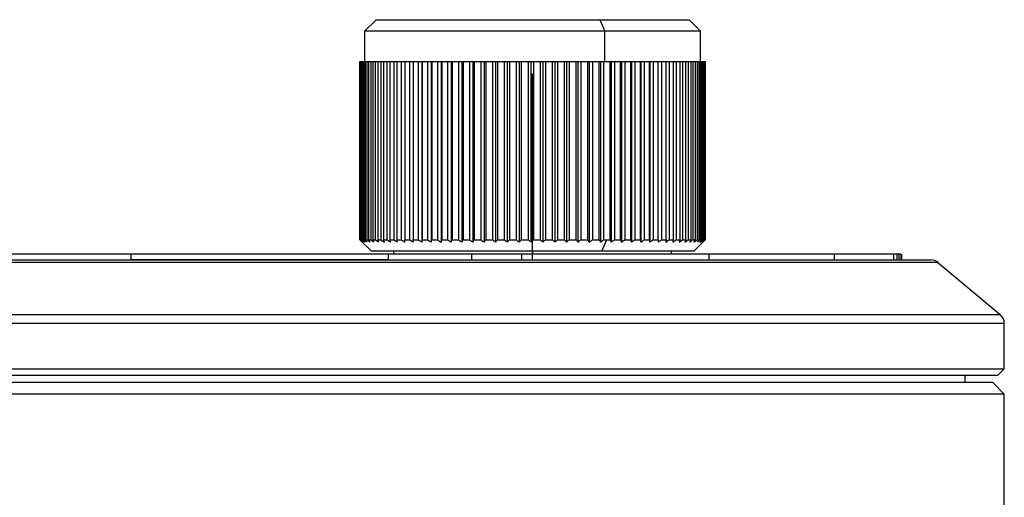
# Model space of a CAD drawing. Header units: millimetres. Extents: x 0 to 273, y -37 to 185.
# Tile 5 of 7: x 94 to 136, y 46 to 67. Entities that reach past the tile are written whole.
import ezdxf

# ---------------------------------------------------------------- set-up
doc = ezdxf.new("R2010")
doc.units = ezdxf.units.MM
doc.header["$PDSIZE"] = -1

msp = doc.modelspace()

# ---------------------------------------------------------------- linework, layer by layer
at = {"color": 7, "linetype": 'Continuous', "lineweight": 25}
for p, q in [((108.942, 66.793), (108.442, 66.293)), ((108.942, 66.793), (122.442, 66.793)), ((118.593, 66.793), (118.808, 66.293)), ((122.942, 66.293), (122.442, 66.793)), ((108.442, 66.293), (108.442, 64.993)), ((122.942, 66.293), (108.442, 66.293)), ((118.808, 64.993), (118.808, 66.293)), ((122.942, 64.993), (122.942, 66.293)), ((108.242, 64.993), (108.242, 57.293)), ((108.243, 64.993), (123.142, 64.993)), ((108.243, 57.293), (108.243, 64.993)), ((108.248, 64.993), (108.248, 57.293)), ((108.267, 57.293), (108.267, 64.993)), ((108.287, 64.993), (108.287, 57.293)), ((108.327, 57.293), (108.327, 64.993)), ((108.361, 64.993), (108.361, 57.293)), ((108.423, 57.293), (108.423, 64.993)), ((108.472, 64.993), (108.472, 57.293)), ((108.555, 57.293), (108.555, 64.993)), ((108.617, 64.993), (108.617, 57.293)), ((108.721, 57.293), (108.721, 64.993)), ((108.797, 64.993), (108.797, 57.293)), ((108.921, 57.293), (108.921, 64.993)), ((109.011, 64.993), (109.011, 57.293)), ((109.155, 57.293), (109.155, 64.993)), ((109.257, 64.993), (109.257, 57.293)), ((109.42, 57.293), (109.42, 64.993)), ((109.535, 64.993), (109.535, 57.293)), ((109.715, 57.293), (109.715, 64.993)), ((109.842, 64.993), (109.842, 57.293)), ((110.04, 57.293), (110.04, 64.993)), ((110.178, 64.993), (110.178, 57.293)), ((110.392, 57.293), (110.392, 64.993)), ((110.54, 64.993), (110.54, 57.188)), ((110.541, 64.993), (110.541, 57.293)), ((110.771, 57.293), (110.771, 64.993)), ((110.918, 64.993), (110.918, 57.188)), ((110.929, 64.993), (110.929, 57.293)), ((111.173, 57.293), (111.173, 64.993)), ((111.319, 64.993), (111.319, 57.188)), ((111.34, 64.993), (111.34, 57.293)), ((111.597, 57.293), (111.597, 64.993)), ((111.741, 64.993), (111.741, 57.188)), ((111.773, 64.993), (111.773, 57.293)), ((112.041, 57.293), (112.041, 64.993)), ((112.183, 64.993), (112.183, 57.188)), ((112.224, 64.993), (112.224, 57.293)), ((112.503, 57.293), (112.503, 64.993)), ((112.641, 64.993), (112.641, 57.188)), ((112.693, 64.993), (112.693, 57.293)), ((112.98, 57.293), (112.98, 64.993)), ((113.115, 64.993), (113.115, 57.188)), ((113.176, 64.993), (113.176, 57.293)), ((113.471, 57.293), (113.471, 64.993)), ((113.601, 64.993), (113.601, 57.188)), ((113.671, 64.993), (113.671, 57.293)), ((113.972, 57.293), (113.972, 64.993)), ((114.097, 64.993), (114.097, 57.188)), ((114.176, 64.993), (114.176, 57.293)), ((114.482, 57.293), (114.482, 64.993)), ((114.601, 64.993), (114.601, 57.188)), ((114.689, 64.993), (114.689, 57.293)), ((114.998, 57.293), (114.998, 64.993)), ((115.11, 64.993), (115.11, 57.188)), ((115.206, 64.993), (115.206, 57.293)), ((115.517, 57.293), (115.517, 64.993)), ((115.622, 64.993), (115.622, 57.188)), ((115.726, 64.993), (115.726, 57.293)), ((116.037, 57.293), (116.037, 64.993)), ((116.135, 64.993), (116.135, 57.188)), ((116.245, 64.993), (116.245, 57.293)), ((116.555, 57.293), (116.555, 64.993)), ((116.645, 64.993), (116.645, 57.188)), ((116.762, 64.993), (116.762, 57.293)), ((117.069, 57.293), (117.069, 64.993)), ((117.151, 64.993), (117.151, 57.188)), ((117.274, 64.993), (117.274, 57.293)), ((117.577, 57.293), (117.577, 64.993)), ((117.65, 64.993), (117.65, 57.188)), ((117.778, 64.993), (117.778, 57.293)), ((118.075, 57.293), (118.075, 64.993)), ((118.139, 64.993), (118.139, 57.188)), ((118.272, 64.993), (118.272, 57.293)), ((118.561, 57.293), (118.561, 64.993)), ((118.616, 64.993), (118.616, 57.188)), ((118.753, 64.993), (118.753, 57.293)), ((119.034, 57.293), (119.034, 64.993)), ((119.079, 64.993), (119.079, 57.188)), ((119.219, 64.993), (119.219, 57.293)), ((119.49, 57.293), (119.49, 64.993)), ((119.525, 64.993), (119.525, 57.188)), ((119.669, 64.993), (119.669, 57.293)), ((119.928, 57.293), (119.928, 64.993)), ((119.953, 64.993), (119.953, 57.188)), ((120.098, 64.993), (120.098, 57.293)), ((120.345, 57.293), (120.345, 64.993)), ((120.36, 64.993), (120.36, 57.188)), ((120.507, 64.993), (120.507, 57.293)), ((120.74, 57.293), (120.74, 64.993)), ((120.744, 64.993), (120.744, 57.188)), ((120.892, 64.993), (120.892, 57.293)), ((121.11, 57.293), (121.11, 64.993)), ((121.251, 64.993), (121.251, 57.293)), ((121.453, 57.293), (121.453, 64.993)), ((121.584, 64.993), (121.584, 57.293)), ((121.769, 57.293), (121.769, 64.993)), ((121.887, 64.993), (121.887, 57.293)), ((122.055, 57.293), (122.055, 64.993)), ((122.161, 64.993), (122.161, 57.293)), ((122.31, 57.293), (122.31, 64.993)), ((122.403, 64.993), (122.403, 57.293)), ((122.532, 57.293), (122.532, 64.993)), ((122.612, 64.993), (122.612, 57.293)), ((122.722, 57.293), (122.722, 64.993)), ((122.788, 64.993), (122.788, 57.293)), ((122.877, 57.293), (122.877, 64.993)), ((122.929, 64.993), (122.929, 57.293)), ((122.997, 57.293), (122.997, 64.993)), ((123.035, 64.993), (123.035, 57.293)), ((123.081, 57.293), (123.081, 64.993)), ((123.105, 64.993), (123.105, 57.293)), ((123.13, 57.293), (123.13, 64.993)), ((123.139, 64.993), (123.139, 57.293)), ((123.142, 57.293), (123.142, 64.993)), ((108.242, 57.293), (108.742, 56.793)), ((108.248, 57.293), (108.267, 57.293)), ((108.287, 57.293), (108.327, 57.293)), ((108.361, 57.293), (108.423, 57.293)), ((108.472, 57.293), (108.555, 57.293)), ((108.617, 57.293), (108.721, 57.293)), ((108.797, 57.293), (108.921, 57.293)), ((109.011, 57.293), (109.155, 57.293)), ((109.257, 57.293), (109.42, 57.293)), ((109.535, 57.293), (109.715, 57.293)), ((109.842, 57.293), (110.04, 57.293)), ((110.178, 57.293), (110.392, 57.293)), ((110.541, 57.293), (110.771, 57.293)), ((110.929, 57.293), (111.173, 57.293)), ((111.34, 57.293), (111.597, 57.293)), ((111.773, 57.293), (112.041, 57.293)), ((112.224, 57.293), (112.503, 57.293)), ((112.693, 57.293), (112.98, 57.293)), ((113.176, 57.293), (113.471, 57.293)), ((113.671, 57.293), (113.972, 57.293)), ((114.176, 57.293), (114.482, 57.293)), ((114.689, 57.293), (114.998, 57.293)), ((115.206, 57.293), (115.517, 57.293)), ((115.726, 57.293), (116.037, 57.293)), ((116.245, 57.293), (116.555, 57.293)), ((116.762, 57.293), (117.069, 57.293)), ((117.274, 57.293), (117.577, 57.293)), ((117.778, 57.293), (118.075, 57.293)), ((118.272, 57.293), (118.561, 57.293)), ((118.679, 56.793), (118.894, 57.293)), ((118.753, 57.293), (119.034, 57.293)), ((119.219, 57.293), (119.49, 57.293)), ((119.669, 57.293), (119.928, 57.293)), ((120.098, 57.293), (120.345, 57.293)), ((120.507, 57.293), (120.74, 57.293)), ((120.892, 57.293), (121.11, 57.293)), ((121.251, 57.293), (121.453, 57.293)), ((121.584, 57.293), (121.769, 57.293)), ((121.887, 57.293), (122.055, 57.293)), ((122.161, 57.293), (122.31, 57.293)), ((122.403, 57.293), (122.532, 57.293)), ((122.612, 57.293), (122.722, 57.293)), ((122.642, 56.793), (123.142, 57.293)), ((122.788, 57.293), (122.877, 57.293)), ((122.929, 57.293), (122.997, 57.293)), ((123.035, 57.293), (123.081, 57.293)), ((123.105, 57.293), (123.13, 57.293)), ((123.139, 57.293), (123.142, 57.293)), ((98.352, 56.673), (98.352, 56.423)), ((122.642, 56.793), (108.742, 56.793)), ((109.459, 56.673), (109.459, 56.423)), ((109.692, 56.793), (109.692, 56.673)), ((113.054, 56.673), (113.054, 56.423)), ((115.089, 56.673), (115.066, 56.673)), ((115.209, 56.673), (115.209, 56.423)), ((115.692, 56.793), (115.692, 56.673)), ((121.692, 56.673), (121.692, 56.793)), ((123.299, 56.673), (123.299, 56.423)), ((128.709, 56.673), (128.709, 56.423)), ((131.262, 56.673), (131.262, 56.423)), ((131.41, 56.673), (131.41, 56.423)), ((131.498, 56.673), (131.498, 56.423)), ((131.577, 56.673), (131.577, 56.423)), ((131.595, 56.673), (131.595, 56.423)), ((131.608, 56.673), (131.608, 56.423)), ((133.183, 56.306), (28.905, 56.306)), ((29.226, 56.423), (132.862, 56.423)), ((133.183, 56.306), (135.865, 54.056)), ((26.223, 54.056), (135.865, 54.056)), ((136.044, 53.673), (26.044, 53.673)), ((136.044, 51.723), (136.044, 53.673)), ((26.044, 51.723), (136.044, 51.723)), ((135.744, 51.423), (26.344, 51.423)), ((134.344, 51.423), (134.344, 51.123)), ((135.744, 51.423), (136.044, 51.723)), ((135.544, 51.123), (26.544, 51.123)), ((136.044, 50.623), (135.544, 51.123)), ((136.044, 50.623), (26.044, 50.623)), ((136.044, 44.659), (136.044, 50.623))]:
    msp.add_line(p, q, dxfattribs=at)
at = {"color": 7, "linetype": 'Continuous'}
for q in [(115.692, 64.449), (119.705, 56.423)]:
    msp.add_line((115.692, 56.423), q, dxfattribs=at)
at = {"color": 7, "linetype": 'Continuous', "lineweight": 25}
for centre, start, end in [((132.862, 55.923), 50, 90), ((135.544, 53.673), 0, 50)]:
    msp.add_arc(centre, 0.5, start, end, dxfattribs=at)
for points, knots in [([(108.243, 57.293), (108.263, 57.273), (108.298, 57.238), (108.334, 57.203), (108.35, 57.188)], [0, 0, 0, 0, 0.56, 1, 1, 1, 1]), ([(108.35, 57.188), (108.331, 57.207), (108.297, 57.242), (108.263, 57.278), (108.248, 57.293)], [0, 0, 0, 0, 0.56, 1, 1, 1, 1]), ([(108.267, 57.293), (108.288, 57.273), (108.326, 57.238), (108.364, 57.203), (108.381, 57.188)], [0, 0, 0, 0, 0.56, 1, 1, 1, 1]), ([(108.381, 57.188), (108.363, 57.207), (108.332, 57.242), (108.3, 57.278), (108.287, 57.293)], [0, 0, 0, 0, 0.56, 1, 1, 1, 1]), ([(108.327, 57.293), (108.349, 57.273), (108.389, 57.238), (108.43, 57.203), (108.447, 57.188)], [0, 0, 0, 0, 0.56, 1, 1, 1, 1]), ([(108.447, 57.188), (108.431, 57.207), (108.403, 57.242), (108.374, 57.278), (108.361, 57.293)], [0, 0, 0, 0, 0.56, 1, 1, 1, 1]), ([(108.423, 57.293), (108.447, 57.273), (108.489, 57.238), (108.531, 57.203), (108.549, 57.188)], [0, 0, 0, 0, 0.56, 1, 1, 1, 1]), ([(108.549, 57.188), (108.535, 57.207), (108.509, 57.242), (108.483, 57.278), (108.472, 57.293)], [0, 0, 0, 0, 0.56, 1, 1, 1, 1]), ([(108.555, 57.293), (108.579, 57.273), (108.623, 57.238), (108.666, 57.203), (108.686, 57.188)], [0, 0, 0, 0, 0.56, 1, 1, 1, 1]), ([(108.686, 57.188), (108.673, 57.207), (108.65, 57.242), (108.627, 57.278), (108.617, 57.293)], [0, 0, 0, 0, 0.56, 1, 1, 1, 1]), ([(108.721, 57.293), (108.746, 57.273), (108.791, 57.238), (108.837, 57.203), (108.856, 57.188)], [0, 0, 0, 0, 0.56, 1, 1, 1, 1]), ([(108.856, 57.188), (108.845, 57.207), (108.826, 57.242), (108.806, 57.278), (108.797, 57.293)], [0, 0, 0, 0, 0.56, 1, 1, 1, 1]), ([(108.921, 57.293), (108.947, 57.273), (108.994, 57.238), (109.04, 57.203), (109.06, 57.188)], [0, 0, 0, 0, 0.56, 1, 1, 1, 1]), ([(109.06, 57.188), (109.051, 57.207), (109.035, 57.242), (109.018, 57.278), (109.011, 57.293)], [0, 0, 0, 0, 0.56, 1, 1, 1, 1]), ([(109.155, 57.293), (109.181, 57.273), (109.228, 57.238), (109.276, 57.203), (109.297, 57.188)], [0, 0, 0, 0, 0.56, 1, 1, 1, 1]), ([(109.297, 57.188), (109.289, 57.207), (109.276, 57.242), (109.263, 57.278), (109.257, 57.293)], [0, 0, 0, 0, 0.56, 1, 1, 1, 1]), ([(109.42, 57.293), (109.447, 57.273), (109.495, 57.238), (109.543, 57.203), (109.564, 57.188)], [0, 0, 0, 0, 0.56, 1, 1, 1, 1]), ([(109.564, 57.188), (109.559, 57.207), (109.549, 57.242), (109.539, 57.278), (109.535, 57.293)], [0, 0, 0, 0, 0.56, 1, 1, 1, 1]), ([(109.715, 57.293), (109.743, 57.273), (109.791, 57.238), (109.84, 57.203), (109.862, 57.188)], [0, 0, 0, 0, 0.56, 1, 1, 1, 1]), ([(109.862, 57.188), (109.858, 57.207), (109.852, 57.242), (109.845, 57.278), (109.842, 57.293)], [0, 0, 0, 0, 0.56, 1, 1, 1, 1]), ([(110.04, 57.293), (110.068, 57.273), (110.117, 57.238), (110.166, 57.203), (110.188, 57.188)], [0, 0, 0, 0, 0.56, 1, 1, 1, 1]), ([(110.188, 57.188), (110.186, 57.207), (110.183, 57.242), (110.18, 57.278), (110.178, 57.293)], [0, 0, 0, 0, 0.56, 1, 1, 1, 1]), ([(110.392, 57.293), (110.42, 57.273), (110.469, 57.238), (110.518, 57.203), (110.54, 57.188)], [0, 0, 0, 0, 0.56, 1, 1, 1, 1]), ([(110.54, 57.188), (110.54, 57.207), (110.541, 57.242), (110.541, 57.278), (110.541, 57.293)], [0, 0, 0, 0, 0.56, 1, 1, 1, 1]), ([(110.771, 57.293), (110.798, 57.273), (110.847, 57.238), (110.896, 57.203), (110.918, 57.188)], [0, 0, 0, 0, 0.56, 1, 1, 1, 1]), ([(110.918, 57.188), (110.92, 57.207), (110.924, 57.242), (110.928, 57.278), (110.929, 57.293)], [0, 0, 0, 0, 0.56, 1, 1, 1, 1]), ([(111.173, 57.293), (111.2, 57.273), (111.249, 57.238), (111.297, 57.203), (111.319, 57.188)], [0, 0, 0, 0, 0.56, 1, 1, 1, 1]), ([(111.319, 57.188), (111.323, 57.207), (111.33, 57.242), (111.337, 57.278), (111.34, 57.293)], [0, 0, 0, 0, 0.56, 1, 1, 1, 1]), ([(111.597, 57.293), (111.624, 57.273), (111.672, 57.238), (111.72, 57.203), (111.741, 57.188)], [0, 0, 0, 0, 0.56, 1, 1, 1, 1]), ([(111.741, 57.188), (111.747, 57.207), (111.758, 57.242), (111.768, 57.278), (111.773, 57.293)], [0, 0, 0, 0, 0.56, 1, 1, 1, 1]), ([(112.041, 57.293), (112.067, 57.273), (112.114, 57.238), (112.162, 57.203), (112.183, 57.188)], [0, 0, 0, 0, 0.56, 1, 1, 1, 1]), ([(112.183, 57.188), (112.19, 57.207), (112.204, 57.242), (112.218, 57.278), (112.224, 57.293)], [0, 0, 0, 0, 0.56, 1, 1, 1, 1]), ([(112.503, 57.293), (112.529, 57.273), (112.575, 57.238), (112.621, 57.203), (112.641, 57.188)], [0, 0, 0, 0, 0.56, 1, 1, 1, 1]), ([(112.641, 57.188), (112.651, 57.207), (112.668, 57.242), (112.685, 57.278), (112.693, 57.293)], [0, 0, 0, 0, 0.56, 1, 1, 1, 1]), ([(112.98, 57.293), (113.005, 57.273), (113.05, 57.238), (113.095, 57.203), (113.115, 57.188)], [0, 0, 0, 0, 0.56, 1, 1, 1, 1]), ([(113.115, 57.188), (113.126, 57.207), (113.147, 57.242), (113.167, 57.278), (113.176, 57.293)], [0, 0, 0, 0, 0.56, 1, 1, 1, 1]), ([(113.471, 57.293), (113.495, 57.273), (113.538, 57.238), (113.582, 57.203), (113.601, 57.188)], [0, 0, 0, 0, 0.56, 1, 1, 1, 1]), ([(113.601, 57.188), (113.614, 57.207), (113.637, 57.242), (113.661, 57.278), (113.671, 57.293)], [0, 0, 0, 0, 0.56, 1, 1, 1, 1]), ([(113.972, 57.293), (113.995, 57.273), (114.037, 57.238), (114.079, 57.203), (114.097, 57.188)], [0, 0, 0, 0, 0.56, 1, 1, 1, 1]), ([(114.097, 57.188), (114.112, 57.207), (114.138, 57.242), (114.165, 57.278), (114.176, 57.293)], [0, 0, 0, 0, 0.56, 1, 1, 1, 1]), ([(114.482, 57.293), (114.504, 57.273), (114.544, 57.238), (114.583, 57.203), (114.601, 57.188)], [0, 0, 0, 0, 0.56, 1, 1, 1, 1]), ([(114.601, 57.188), (114.617, 57.207), (114.647, 57.242), (114.676, 57.278), (114.689, 57.293)], [0, 0, 0, 0, 0.56, 1, 1, 1, 1]), ([(114.998, 57.293), (115.019, 57.273), (115.056, 57.238), (115.094, 57.203), (115.11, 57.188)], [0, 0, 0, 0, 0.56, 1, 1, 1, 1]), ([(115.11, 57.188), (115.128, 57.207), (115.16, 57.242), (115.192, 57.278), (115.206, 57.293)], [0, 0, 0, 0, 0.56, 1, 1, 1, 1]), ([(115.517, 57.293), (115.537, 57.273), (115.572, 57.238), (115.607, 57.203), (115.622, 57.188)], [0, 0, 0, 0, 0.56, 1, 1, 1, 1]), ([(115.622, 57.188), (115.642, 57.207), (115.676, 57.242), (115.711, 57.278), (115.726, 57.293)], [0, 0, 0, 0, 0.56, 1, 1, 1, 1]), ([(116.037, 57.293), (116.055, 57.273), (116.088, 57.238), (116.12, 57.203), (116.135, 57.188)], [0, 0, 0, 0, 0.56, 1, 1, 1, 1]), ([(116.135, 57.188), (116.156, 57.207), (116.192, 57.242), (116.229, 57.278), (116.245, 57.293)], [0, 0, 0, 0, 0.56, 1, 1, 1, 1]), ([(116.555, 57.293), (116.572, 57.273), (116.602, 57.238), (116.632, 57.203), (116.645, 57.188)], [0, 0, 0, 0, 0.56, 1, 1, 1, 1]), ([(116.645, 57.188), (116.667, 57.207), (116.706, 57.242), (116.745, 57.278), (116.762, 57.293)], [0, 0, 0, 0, 0.56, 1, 1, 1, 1]), ([(117.069, 57.293), (117.084, 57.273), (117.112, 57.238), (117.139, 57.203), (117.151, 57.188)], [0, 0, 0, 0, 0.56, 1, 1, 1, 1]), ([(117.151, 57.188), (117.174, 57.207), (117.215, 57.242), (117.256, 57.278), (117.274, 57.293)], [0, 0, 0, 0, 0.56, 1, 1, 1, 1]), ([(117.577, 57.293), (117.59, 57.273), (117.614, 57.238), (117.639, 57.203), (117.65, 57.188)], [0, 0, 0, 0, 0.56, 1, 1, 1, 1]), ([(117.65, 57.188), (117.674, 57.207), (117.716, 57.242), (117.759, 57.278), (117.778, 57.293)], [0, 0, 0, 0, 0.56, 1, 1, 1, 1]), ([(118.075, 57.293), (118.087, 57.273), (118.108, 57.238), (118.129, 57.203), (118.139, 57.188)], [0, 0, 0, 0, 0.56, 1, 1, 1, 1]), ([(118.139, 57.188), (118.163, 57.207), (118.208, 57.242), (118.252, 57.278), (118.272, 57.293)], [0, 0, 0, 0, 0.56, 1, 1, 1, 1]), ([(118.561, 57.293), (118.572, 57.273), (118.59, 57.238), (118.608, 57.203), (118.616, 57.188)], [0, 0, 0, 0, 0.56, 1, 1, 1, 1]), ([(118.616, 57.188), (118.641, 57.207), (118.687, 57.242), (118.733, 57.278), (118.753, 57.293)], [0, 0, 0, 0, 0.56, 1, 1, 1, 1]), ([(119.034, 57.293), (119.042, 57.273), (119.057, 57.238), (119.072, 57.203), (119.079, 57.188)], [0, 0, 0, 0, 0.56, 1, 1, 1, 1]), ([(119.079, 57.188), (119.105, 57.207), (119.152, 57.242), (119.199, 57.278), (119.219, 57.293)], [0, 0, 0, 0, 0.56, 1, 1, 1, 1]), ([(119.49, 57.293), (119.497, 57.273), (119.508, 57.238), (119.52, 57.203), (119.525, 57.188)], [0, 0, 0, 0, 0.56, 1, 1, 1, 1]), ([(119.525, 57.188), (119.552, 57.207), (119.6, 57.242), (119.648, 57.278), (119.669, 57.293)], [0, 0, 0, 0, 0.56, 1, 1, 1, 1]), ([(119.928, 57.293), (119.933, 57.273), (119.941, 57.238), (119.949, 57.203), (119.953, 57.188)], [0, 0, 0, 0, 0.56, 1, 1, 1, 1]), ([(119.953, 57.188), (119.98, 57.207), (120.029, 57.242), (120.077, 57.278), (120.098, 57.293)], [0, 0, 0, 0, 0.56, 1, 1, 1, 1]), ([(120.345, 57.293), (120.348, 57.273), (120.353, 57.238), (120.358, 57.203), (120.36, 57.188)], [0, 0, 0, 0, 0.56, 1, 1, 1, 1]), ([(120.36, 57.188), (120.387, 57.207), (120.436, 57.242), (120.485, 57.278), (120.507, 57.293)], [0, 0, 0, 0, 0.56, 1, 1, 1, 1]), ([(120.74, 57.293), (120.741, 57.273), (120.742, 57.238), (120.743, 57.203), (120.744, 57.188)], [0, 0, 0, 0, 0.56, 1, 1, 1, 1]), ([(120.744, 57.188), (120.772, 57.207), (120.821, 57.242), (120.87, 57.278), (120.892, 57.293)], [0, 0, 0, 0, 0.56, 1, 1, 1, 1]), ([(121.11, 57.293), (121.109, 57.273), (121.107, 57.238), (121.104, 57.203), (121.104, 57.188)], [0, 0, 0, 0, 0.56, 1, 1, 1, 1]), ([(121.104, 57.188), (121.131, 57.207), (121.18, 57.242), (121.23, 57.278), (121.251, 57.293)], [0, 0, 0, 0, 0.56, 1, 1, 1, 1]), ([(121.453, 57.293), (121.45, 57.273), (121.445, 57.238), (121.439, 57.203), (121.437, 57.188)], [0, 0, 0, 0, 0.56, 1, 1, 1, 1]), ([(121.437, 57.188), (121.464, 57.207), (121.513, 57.242), (121.562, 57.278), (121.584, 57.293)], [0, 0, 0, 0, 0.56, 1, 1, 1, 1]), ([(121.769, 57.293), (121.764, 57.273), (121.755, 57.238), (121.746, 57.203), (121.742, 57.188)], [0, 0, 0, 0, 0.56, 1, 1, 1, 1]), ([(121.742, 57.188), (121.769, 57.207), (121.818, 57.242), (121.866, 57.278), (121.887, 57.293)], [0, 0, 0, 0, 0.56, 1, 1, 1, 1]), ([(122.055, 57.293), (122.048, 57.273), (122.036, 57.238), (122.023, 57.203), (122.018, 57.188)], [0, 0, 0, 0, 0.56, 1, 1, 1, 1]), ([(122.018, 57.188), (122.045, 57.207), (122.092, 57.242), (122.14, 57.278), (122.161, 57.293)], [0, 0, 0, 0, 0.56, 1, 1, 1, 1]), ([(122.31, 57.293), (122.301, 57.273), (122.285, 57.238), (122.27, 57.203), (122.263, 57.188)], [0, 0, 0, 0, 0.56, 1, 1, 1, 1]), ([(122.263, 57.188), (122.289, 57.207), (122.336, 57.242), (122.382, 57.278), (122.403, 57.293)], [0, 0, 0, 0, 0.56, 1, 1, 1, 1]), ([(122.532, 57.293), (122.522, 57.273), (122.503, 57.238), (122.484, 57.203), (122.476, 57.188)], [0, 0, 0, 0, 0.56, 1, 1, 1, 1]), ([(122.476, 57.188), (122.501, 57.207), (122.547, 57.242), (122.592, 57.278), (122.612, 57.293)], [0, 0, 0, 0, 0.56, 1, 1, 1, 1]), ([(122.722, 57.293), (122.709, 57.273), (122.687, 57.238), (122.665, 57.203), (122.656, 57.188)], [0, 0, 0, 0, 0.56, 1, 1, 1, 1]), ([(122.656, 57.188), (122.68, 57.207), (122.725, 57.242), (122.769, 57.278), (122.788, 57.293)], [0, 0, 0, 0, 0.56, 1, 1, 1, 1]), ([(122.877, 57.293), (122.863, 57.273), (122.838, 57.238), (122.813, 57.203), (122.802, 57.188)], [0, 0, 0, 0, 0.56, 1, 1, 1, 1]), ([(122.802, 57.188), (122.826, 57.207), (122.868, 57.242), (122.91, 57.278), (122.929, 57.293)], [0, 0, 0, 0, 0.56, 1, 1, 1, 1]), ([(122.997, 57.293), (122.981, 57.273), (122.953, 57.238), (122.925, 57.203), (122.913, 57.188)], [0, 0, 0, 0, 0.56, 1, 1, 1, 1]), ([(122.913, 57.188), (122.936, 57.207), (122.977, 57.242), (123.017, 57.278), (123.035, 57.293)], [0, 0, 0, 0, 0.56, 1, 1, 1, 1]), ([(123.081, 57.293), (123.064, 57.273), (123.033, 57.238), (123.003, 57.203), (122.989, 57.188)], [0, 0, 0, 0, 0.56, 1, 1, 1, 1]), ([(122.989, 57.188), (123.011, 57.207), (123.049, 57.242), (123.088, 57.278), (123.105, 57.293)], [0, 0, 0, 0, 0.56, 1, 1, 1, 1]), ([(123.13, 57.293), (123.111, 57.273), (123.078, 57.238), (123.045, 57.203), (123.03, 57.188)], [0, 0, 0, 0, 0.56, 1, 1, 1, 1]), ([(123.03, 57.188), (123.05, 57.207), (123.087, 57.242), (123.123, 57.278), (123.139, 57.293)], [0, 0, 0, 0, 0.56, 1, 1, 1, 1]), ([(98.352, 56.673), (96.178, 56.673), (92.339, 56.673), (88.346, 56.673), (86.614, 56.673)], [0, 0, 0, 0, 0.566093, 1, 1, 1, 1]), ([(109.459, 56.673), (108.471, 56.673), (106.498, 56.673), (102.827, 56.673), (100.046, 56.673), (98.352, 56.673)], [0, 0, 0, 0, 0.2814473, 0.5621831, 1, 1, 1, 1]), ([(113.054, 56.673), (112.399, 56.673), (111.229, 56.673), (110, 56.673), (109.459, 56.673)], [0, 0, 0, 0, 0.5596877, 1, 1, 1, 1]), ([(115.209, 56.673), (114.813, 56.673), (114.105, 56.673), (113.375, 56.673), (113.054, 56.673)], [0, 0, 0, 0, 0.56005, 1, 1, 1, 1]), ([(123.299, 56.673), (121.945, 56.673), (119.518, 56.673), (116.53, 56.673), (115.209, 56.673)], [0, 0, 0, 0, 0.557992, 1, 1, 1, 1]), ([(128.709, 56.673), (127.875, 56.673), (126.37, 56.673), (124.246, 56.673), (123.299, 56.673)], [0, 0, 0, 0, 0.553931, 1, 1, 1, 1]), ([(131.262, 56.673), (130.964, 56.673), (130.423, 56.673), (129.242, 56.673), (128.709, 56.673)], [0, 0, 0, 0, 0.549135, 1, 1, 1, 1]), ([(131.41, 56.673), (131.383, 56.673), (131.333, 56.673), (131.284, 56.673), (131.262, 56.673)], [0, 0, 0, 0, 0.558247, 1, 1, 1, 1]), ([(131.498, 56.673), (131.484, 56.673), (131.458, 56.673), (131.425, 56.673), (131.41, 56.673)], [0, 0, 0, 0, 0.5584053, 1, 1, 1, 1]), ([(131.577, 56.673), (131.562, 56.673), (131.536, 56.673), (131.509, 56.673), (131.498, 56.673)], [0, 0, 0, 0, 0.55824, 1, 1, 1, 1]), ([(109.459, 56.423), (108.471, 56.423), (106.498, 56.423), (102.827, 56.423), (100.046, 56.423), (98.352, 56.423)], [0, 0, 0, 0, 0.2814473, 0.5621831, 1, 1, 1, 1])]:
    msp.add_open_spline(points, degree=3, knots=knots, dxfattribs=at)
at = {"color": 7, "linetype": 'Continuous'}
msp.add_point((115.692, 56.423), dxfattribs=at)

doc.saveas('drawing.dxf')
